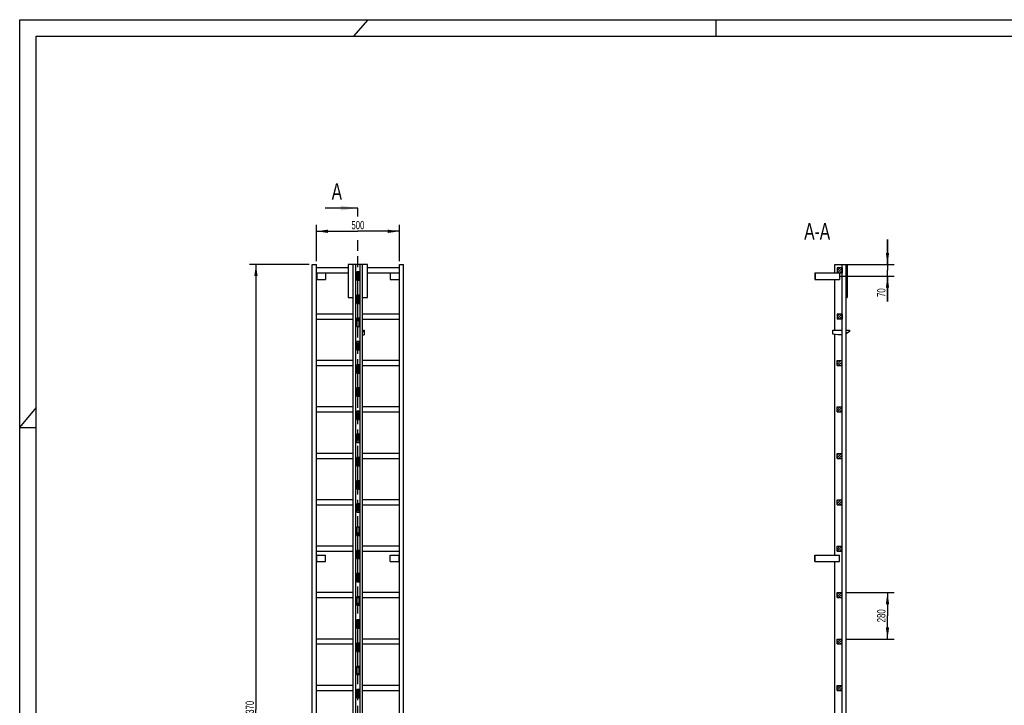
# Model space of a CAD drawing. Header units: millimetres. Extents: x 0 to 11880, y 0 to 8400.
# Tile 2 of 4: x 0 to 5940, y 4263 to 8400. Entities that reach past the tile are written whole.
import ezdxf

# ---------------------------------------------------------------- set-up
doc = ezdxf.new("R2010")
doc.units = ezdxf.units.MM
doc.header["$LTSCALE"] = 653.4
doc.linetypes.add('PHANTOM', pattern=[0.8, 0.45, -0.05, 0.1, -0.05, 0.1, -0.05])
doc.layers.get('0').update_dxf_attribs({"linetype": 'CONTINUOUS'})
for name, color, linetype in [('050_DIMENSIONING', 7, 'CONTINUOUS'), ('053_NOTES', 7, 'CONTINUOUS'), ('HATCHING_BL0', 7, 'CONTINUOUS')]:
    doc.layers.add(name, color=color, linetype=linetype)
doc.styles.get("Standard").update_dxf_attribs({"font": 'txt', "width": 0.7})
doc.dimstyles.new('DIMSTYLE_1', dxfattribs={"dimtxt": 50, "dimasz": 70, "dimexe": 2, "dimexo": 1, "dimtad": 1, "dimdec": 1, "dimtxsty": 'Standard', "dimblk": '_FILLED', "dimblk1": '_FILLED', "dimblk2": '_FILLED', "dimcen": 0.09, "dimazin": 2, "dimtp": 0.8, "dimtm": 0.8, "dimtfac": 1, "dimtdec": 1, "dimtofl": 0, "dimtmove": 0, "dimatfit": 3, "dimldrblk": '_FILLED', "dimfxl": 1, "dimtolj": 1, "dimarcsym": 0})
doc.dimstyles.new('DIMSTYLE_3', dxfattribs={"dimtxt": 50, "dimasz": 70, "dimexe": 2, "dimexo": 1, "dimtad": 1, "dimdec": 1, "dimtxsty": 'Standard', "dimblk": '_FILLED', "dimblk1": '_FILLED', "dimblk2": '_FILLED', "dimcen": 0.09, "dimazin": 2, "dimtp": 0.3, "dimtm": 0.3, "dimtfac": 1, "dimtdec": 1, "dimtofl": 0, "dimtmove": 0, "dimatfit": 3, "dimldrblk": '_FILLED', "dimfxl": 1, "dimtolj": 1, "dimarcsym": 0})
doc.dimstyles.new('DIMSTYLE_4', dxfattribs={"dimtxt": 50, "dimasz": 70, "dimexe": 2, "dimexo": 1, "dimtad": 1, "dimtxsty": 'Standard', "dimblk": '_FILLED', "dimblk1": '_FILLED', "dimblk2": '_FILLED', "dimcen": 0.09, "dimazin": 2, "dimtp": 0.5, "dimtm": 0.5, "dimtfac": 1, "dimtofl": 0, "dimtmove": 0, "dimatfit": 3, "dimldrblk": '_FILLED', "dimfxl": 1, "dimtolj": 1, "dimarcsym": 0})
doc.dimstyles.new('DIMSTYLE_5', dxfattribs={"dimtxt": 50, "dimasz": 70, "dimexe": 2, "dimexo": 1, "dimtad": 1, "dimtxsty": 'Standard', "dimblk": '_FILLED', "dimblk1": '_FILLED', "dimblk2": '_FILLED', "dimcen": 0.09, "dimazin": 2, "dimtp": 2, "dimtm": 2, "dimtfac": 1, "dimtofl": 0, "dimtmove": 0, "dimatfit": 3, "dimldrblk": '_FILLED', "dimfxl": 1, "dimtolj": 1, "dimarcsym": 0})
doc.dimstyles.get("Standard").update_dxf_attribs({"dimtxt": 50, "dimasz": 70, "dimexe": 2, "dimexo": 1, "dimtad": 1, "dimtxsty": 'Standard', "dimblk": '_FILLED', "dimblk1": '_FILLED', "dimblk2": '_FILLED', "dimcen": 0.09, "dimazin": 2, "dimtol": 1, "dimtp": 0.01, "dimtm": 0.01, "dimtfac": 1, "dimtofl": 0, "dimtmove": 0, "dimatfit": 3, "dimldrblk": '_FILLED', "dimfxl": 1, "dimtolj": 1, "dimarcsym": 0})

# ---------------------------------------------------------------- blocks, each defined once
blk = doc.blocks.new('_FILLED')
at = {"color": 0, "linetype": 'ByBlock'}
blk.add_solid([(0, 0), (-1, 0.143), (-1, -0.143)], dxfattribs=at)
blk = doc.blocks.new('*D2')
at = {"layer": '050_DIMENSIONING', "color": 2, "linetype": 'Continuous', "transparency": 16777216}
for p, q in [((1790.4, 6943.2), (1790.4, 7163.2)), ((2290.4, 6943.2), (2290.4, 7163.2)), ((1790.4, 7123.2), (2040.4, 7123.2)), ((2290.4, 7123.2), (2040.4, 7123.2))]:
    blk.add_line(p, q, dxfattribs=at)
at = {"layer": '050_DIMENSIONING', "color": 2, "linetype": 'Continuous', "transparency": 16777216, "xscale": 70, "yscale": 70, "zscale": 70, "rotation": 180}
blk.add_blockref('_FILLED', (1790.4, 7123.2), dxfattribs=at)
at = {"layer": '050_DIMENSIONING', "color": 2, "linetype": 'Continuous', "transparency": 16777216, "xscale": 70, "yscale": 70, "zscale": 70}
blk.add_blockref('_FILLED', (2290.4, 7123.2), dxfattribs=at)
at = {"layer": '050_DIMENSIONING', "color": 2, "linetype": 'Continuous', "transparency": 16777216, "insert": (2040.4, 7185.7), "char_height": 50, "width": 171.429, "attachment_point": 2, "line_spacing_factor": 0.9}
blk.add_mtext('500', dxfattribs=at)
blk = doc.blocks.new('*D4')
at = {"layer": '050_DIMENSIONING', "color": 2, "linetype": 'Continuous', "transparency": 16777216}
for p, q in [((5235.2, 6923.2), (5235.2, 7073.2)), ((5235.2, 7073.2), (5235.2, 6888.2)), ((4994.7, 6923.2), (5275.2, 6923.2)), ((4951.8, 6853.2), (5275.2, 6853.2)), ((5235.2, 6700.5), (5235.2, 6888.2)), ((5235.2, 6853.2), (5235.2, 6700.5))]:
    blk.add_line(p, q, dxfattribs=at)
at = {"layer": '050_DIMENSIONING', "color": 2, "linetype": 'Continuous', "transparency": 16777216, "xscale": 70, "yscale": 70, "zscale": 70}
for p, rotation in [((5235.2, 6923.2), 270), ((5235.2, 6853.2), 90)]:
    blk.add_blockref('_FILLED', p, dxfattribs=dict(at, rotation=rotation))
at = {"layer": '050_DIMENSIONING', "color": 2, "linetype": 'Continuous', "transparency": 16777216, "insert": (5172.7, 6779), "char_height": 50, "width": 117.857, "attachment_point": 3, "rotation": 90, "line_spacing_factor": 0.9}
blk.add_mtext('70', dxfattribs=at)
blk = doc.blocks.new('*D6')
at = {"layer": '050_DIMENSIONING', "color": 2, "linetype": 'Continuous', "transparency": 16777216}
for p, q in [((1745.4, 6923.2), (1385.4, 6923.2)), ((1425.4, 6923.2), (1425.4, 4238.2)), ((1425.4, 1553.2), (1425.4, 4238.2)), ((1745.4, 1553.2), (1385.4, 1553.2))]:
    blk.add_line(p, q, dxfattribs=at)
at = {"layer": '050_DIMENSIONING', "color": 2, "linetype": 'Continuous', "transparency": 16777216, "xscale": 70, "yscale": 70, "zscale": 70}
for p, rotation in [((1425.4, 6923.2), 90), ((1425.4, 1553.2), 270)]:
    blk.add_blockref('_FILLED', p, dxfattribs=dict(at, rotation=rotation))
at = {"layer": '050_DIMENSIONING', "color": 2, "linetype": 'Continuous', "transparency": 16777216, "insert": (1362.9, 4238.2), "char_height": 50, "width": 225, "attachment_point": 2, "rotation": 90, "line_spacing_factor": 0.9}
blk.add_mtext('5370', dxfattribs=at)
blk = doc.blocks.new('*D8')
at = {"layer": '050_DIMENSIONING', "color": 2, "linetype": 'Continuous', "transparency": 16777216}
for p, q in [((4981.2, 4943.2), (5275.2, 4943.2)), ((5235.2, 4943.2), (5235.2, 4803.2)), ((5235.2, 4663.2), (5235.2, 4803.2)), ((4981.2, 4663.2), (5275.2, 4663.2))]:
    blk.add_line(p, q, dxfattribs=at)
at = {"layer": '050_DIMENSIONING', "color": 2, "linetype": 'Continuous', "transparency": 16777216, "xscale": 70, "yscale": 70, "zscale": 70}
for p, rotation in [((5235.2, 4943.2), 90), ((5235.2, 4663.2), 270)]:
    blk.add_blockref('_FILLED', p, dxfattribs=dict(at, rotation=rotation))
at = {"layer": '050_DIMENSIONING', "color": 2, "linetype": 'Continuous', "transparency": 16777216, "insert": (5172.7, 4803.2), "char_height": 50, "width": 176.786, "attachment_point": 2, "rotation": 90, "line_spacing_factor": 0.9}
blk.add_mtext('280', dxfattribs=at)
blk = doc.blocks.new('XSEC_FILLED')
at = {"color": 0, "linetype": 'ByBlock'}
blk.add_solid([(0, 0), (-1, 0.143), (-1, -0.143)], dxfattribs=at)
blk = doc.blocks.new('HATCHING_BL0', base_point=(1941.6, 4308.2))
at = {"layer": 'HATCHING_BL0', "color": 7, "linetype": 'PHANTOM'}
for p, q in [((2040.4, 7211.8), (2040.4, 7263.2)), ((2040.4, 1353.2), (2040.4, 7097.3))]:
    blk.add_line(p, q, dxfattribs=at)
at = {"layer": 'HATCHING_BL0', "color": 7, "linetype": 'Continuous', "char_height": 100, "width": 128.571, "attachment_point": 1, "line_spacing_factor": 0.9}
for insert in [(1882.1, 7413.2), (1889.9, 1303.2)]:
    blk.add_mtext('A', dxfattribs=dict(at, insert=insert))
at = {"layer": 'HATCHING_BL0', "color": 7, "linetype": 'Continuous'}
for points in [[(2040.4, 7263.2), (1842.8, 7263.2)], [(2040.4, 1353.2), (1850.6, 1353.2)]]:
    blk.add_leader(points, dimstyle='Standard', override={"dimasz": 105, "dimtad": 0, "dimldrblk": 'XSEC_FILLED'}, dxfattribs=at)

msp = doc.modelspace()

# ---------------------------------------------------------------- hatches: boundary and pattern name
at = {"linetype": 'Continuous'}
h = msp.add_hatch(dxfattribs=at)
h.set_pattern_fill('A', color=2, scale=9.722718, angle=45, style=0, pattern_type=0)
h.set_pattern_definition([(45, (0, 0), (-6.875, 6.875), [])])
edge = h.paths.add_edge_path()
edge.add_line((4961.183, 1553.179), (4931.183, 1553.179))
edge.add_line((4931.183, 1553.179), (4931.183, 1583.179))
edge.add_line((4931.183, 1583.179), (4961.183, 1583.179))
edge.add_line((4961.183, 1553.179), (4961.183, 1583.179))
edge = h.paths.add_edge_path()
edge.add_line((4931.183, 1833.179), (4931.183, 1863.179))
edge.add_line((4931.183, 1863.179), (4961.183, 1863.179))
edge.add_line((4961.183, 1833.179), (4961.183, 1863.179))
edge.add_line((4931.183, 1833.179), (4961.183, 1833.179))
edge = h.paths.add_edge_path()
edge.add_line((4931.183, 2113.179), (4931.183, 2143.179))
edge.add_line((4931.183, 2143.179), (4961.183, 2143.179))
edge.add_line((4961.183, 2113.179), (4961.183, 2143.179))
edge.add_line((4931.183, 2113.179), (4961.183, 2113.179))
edge = h.paths.add_edge_path()
edge.add_line((4931.183, 2393.179), (4931.183, 2423.179))
edge.add_line((4931.183, 2423.179), (4961.183, 2423.179))
edge.add_line((4961.183, 2393.179), (4961.183, 2423.179))
edge.add_line((4931.183, 2393.179), (4961.183, 2393.179))
edge = h.paths.add_edge_path()
edge.add_line((4931.183, 2673.179), (4931.183, 2703.179))
edge.add_line((4931.183, 2703.179), (4961.183, 2703.179))
edge.add_line((4961.183, 2673.179), (4961.183, 2703.179))
edge.add_line((4931.183, 2673.179), (4961.183, 2673.179))
edge = h.paths.add_edge_path()
edge.add_line((4931.183, 2953.179), (4931.183, 2983.179))
edge.add_line((4931.183, 2983.179), (4961.183, 2983.179))
edge.add_line((4961.183, 2953.179), (4961.183, 2983.179))
edge.add_line((4931.183, 2953.179), (4961.183, 2953.179))
edge = h.paths.add_edge_path()
edge.add_line((4931.183, 3233.179), (4931.183, 3263.179))
edge.add_line((4931.183, 3263.179), (4961.183, 3263.179))
edge.add_line((4961.183, 3233.179), (4961.183, 3263.179))
edge.add_line((4931.183, 3233.179), (4961.183, 3233.179))
edge = h.paths.add_edge_path()
edge.add_line((4931.183, 3513.179), (4931.183, 3543.179))
edge.add_line((4931.183, 3543.179), (4961.183, 3543.179))
edge.add_line((4961.183, 3513.179), (4961.183, 3543.179))
edge.add_line((4931.183, 3513.179), (4961.183, 3513.179))
edge = h.paths.add_edge_path()
edge.add_line((4931.183, 3793.179), (4931.183, 3823.179))
edge.add_line((4931.183, 3823.179), (4961.183, 3823.179))
edge.add_line((4961.183, 3793.179), (4961.183, 3823.179))
edge.add_line((4931.183, 3793.179), (4961.183, 3793.179))
edge = h.paths.add_edge_path()
edge.add_line((4931.183, 4073.179), (4931.183, 4103.179))
edge.add_line((4931.183, 4103.179), (4961.183, 4103.179))
edge.add_line((4961.183, 4073.179), (4961.183, 4103.179))
edge.add_line((4931.183, 4073.179), (4961.183, 4073.179))
edge = h.paths.add_edge_path()
edge.add_line((4931.183, 4353.179), (4931.183, 4383.179))
edge.add_line((4931.183, 4383.179), (4961.183, 4383.179))
edge.add_line((4961.183, 4353.179), (4961.183, 4383.179))
edge.add_line((4931.183, 4353.179), (4961.183, 4353.179))
edge = h.paths.add_edge_path()
edge.add_line((4931.183, 4633.179), (4931.183, 4663.179))
edge.add_line((4931.183, 4663.179), (4961.183, 4663.179))
edge.add_line((4961.183, 4633.179), (4961.183, 4663.179))
edge.add_line((4931.183, 4633.179), (4961.183, 4633.179))
edge = h.paths.add_edge_path()
edge.add_line((4931.183, 4913.179), (4931.183, 4943.179))
edge.add_line((4931.183, 4943.179), (4961.183, 4943.179))
edge.add_line((4961.183, 4913.179), (4961.183, 4943.179))
edge.add_line((4931.183, 4913.179), (4961.183, 4913.179))
edge = h.paths.add_edge_path()
edge.add_line((4931.183, 5193.179), (4931.183, 5223.179))
edge.add_line((4931.183, 5223.179), (4961.183, 5223.179))
edge.add_line((4961.183, 5193.179), (4961.183, 5223.179))
edge.add_line((4931.183, 5193.179), (4961.183, 5193.179))
edge = h.paths.add_edge_path()
edge.add_line((4931.183, 5473.179), (4931.183, 5503.179))
edge.add_line((4931.183, 5503.179), (4961.183, 5503.179))
edge.add_line((4961.183, 5473.179), (4961.183, 5503.179))
edge.add_line((4931.183, 5473.179), (4961.183, 5473.179))
edge = h.paths.add_edge_path()
edge.add_line((4931.183, 5753.179), (4931.183, 5783.179))
edge.add_line((4931.183, 5783.179), (4961.183, 5783.179))
edge.add_line((4961.183, 5753.179), (4961.183, 5783.179))
edge.add_line((4931.183, 5753.179), (4961.183, 5753.179))
edge = h.paths.add_edge_path()
edge.add_line((4931.183, 6033.179), (4931.183, 6063.179))
edge.add_line((4931.183, 6063.179), (4961.183, 6063.179))
edge.add_line((4961.183, 6033.179), (4961.183, 6063.179))
edge.add_line((4931.183, 6033.179), (4961.183, 6033.179))
edge = h.paths.add_edge_path()
edge.add_line((4931.183, 6313.179), (4931.183, 6343.179))
edge.add_line((4931.183, 6343.179), (4961.183, 6343.179))
edge.add_line((4961.183, 6313.179), (4961.183, 6343.179))
edge.add_line((4931.183, 6313.179), (4961.183, 6313.179))
edge = h.paths.add_edge_path()
edge.add_line((4961.283, 2488.179), (4961.283, 2443.179))
edge.add_line((4962.183, 2488.179), (4961.283, 2488.179))
edge.add_line((4962.183, 2488.179), (4962.183, 2443.179))
edge.add_line((4962.183, 2443.179), (4961.283, 2443.179))
edge = h.paths.add_edge_path()
edge.add_line((4961.283, 2628.179), (4961.283, 2538.179))
edge.add_line((4962.183, 2628.179), (4961.283, 2628.179))
edge.add_line((4962.183, 2628.179), (4962.183, 2538.179))
edge.add_line((4962.183, 2538.179), (4961.283, 2538.179))
edge = h.paths.add_edge_path()
edge.add_line((4961.283, 2768.179), (4961.283, 2678.179))
edge.add_line((4962.183, 2768.179), (4961.283, 2768.179))
edge.add_line((4962.183, 2768.179), (4962.183, 2678.179))
edge.add_line((4962.183, 2678.179), (4961.283, 2678.179))
edge = h.paths.add_edge_path()
edge.add_line((4961.283, 2908.179), (4961.283, 2818.179))
edge.add_line((4962.183, 2908.179), (4961.283, 2908.179))
edge.add_line((4962.183, 2908.179), (4962.183, 2818.179))
edge.add_line((4962.183, 2818.179), (4961.283, 2818.179))
edge = h.paths.add_edge_path()
edge.add_line((4961.283, 3048.179), (4961.283, 2958.179))
edge.add_line((4962.183, 3048.179), (4961.283, 3048.179))
edge.add_line((4962.183, 3048.179), (4962.183, 2958.179))
edge.add_line((4962.183, 2958.179), (4961.283, 2958.179))
edge = h.paths.add_edge_path()
edge.add_line((4961.283, 3188.179), (4961.283, 3098.179))
edge.add_line((4962.183, 3188.179), (4961.283, 3188.179))
edge.add_line((4962.183, 3188.179), (4962.183, 3098.179))
edge.add_line((4962.183, 3098.179), (4961.283, 3098.179))
edge = h.paths.add_edge_path()
edge.add_line((4961.283, 3328.179), (4961.283, 3238.179))
edge.add_line((4962.183, 3328.179), (4961.283, 3328.179))
edge.add_line((4962.183, 3328.179), (4962.183, 3238.179))
edge.add_line((4962.183, 3238.179), (4961.283, 3238.179))
edge = h.paths.add_edge_path()
edge.add_line((4961.283, 3468.179), (4961.283, 3378.179))
edge.add_line((4962.183, 3468.179), (4961.283, 3468.179))
edge.add_line((4962.183, 3468.179), (4962.183, 3378.179))
edge.add_line((4962.183, 3378.179), (4961.283, 3378.179))
edge = h.paths.add_edge_path()
edge.add_line((4962.183, 6923.179), (4961.283, 6923.179))
edge.add_line((4962.183, 6923.179), (4962.183, 6878.179))
edge.add_line((4962.183, 6878.179), (4961.283, 6878.179))
edge.add_line((4961.283, 6923.179), (4961.283, 6878.179))
edge = h.paths.add_edge_path()
edge.add_line((4961.283, 3608.179), (4961.283, 3518.179))
edge.add_line((4962.183, 3608.179), (4961.283, 3608.179))
edge.add_line((4962.183, 3608.179), (4962.183, 3518.179))
edge.add_line((4962.183, 3518.179), (4961.283, 3518.179))
edge = h.paths.add_edge_path()
edge.add_line((4961.283, 3748.179), (4961.283, 3658.179))
edge.add_line((4962.183, 3748.179), (4961.283, 3748.179))
edge.add_line((4962.183, 3748.179), (4962.183, 3658.179))
edge.add_line((4962.183, 3658.179), (4961.283, 3658.179))
edge = h.paths.add_edge_path()
edge.add_line((4961.283, 3888.179), (4961.283, 3798.179))
edge.add_line((4962.183, 3888.179), (4961.283, 3888.179))
edge.add_line((4962.183, 3888.179), (4962.183, 3798.179))
edge.add_line((4962.183, 3798.179), (4961.283, 3798.179))
edge = h.paths.add_edge_path()
edge.add_line((4961.283, 4028.179), (4961.283, 3938.179))
edge.add_line((4962.183, 4028.179), (4961.283, 4028.179))
edge.add_line((4962.183, 4028.179), (4962.183, 3938.179))
edge.add_line((4962.183, 3938.179), (4961.283, 3938.179))
edge = h.paths.add_edge_path()
edge.add_line((4961.283, 4168.179), (4961.283, 4078.179))
edge.add_line((4962.183, 4168.179), (4961.283, 4168.179))
edge.add_line((4962.183, 4168.179), (4962.183, 4078.179))
edge.add_line((4962.183, 4078.179), (4961.283, 4078.179))
edge = h.paths.add_edge_path()
edge.add_line((4961.283, 4308.179), (4961.283, 4218.179))
edge.add_line((4962.183, 4308.179), (4961.283, 4308.179))
edge.add_line((4962.183, 4308.179), (4962.183, 4218.179))
edge.add_line((4962.183, 4218.179), (4961.283, 4218.179))
edge = h.paths.add_edge_path()
edge.add_line((4961.283, 4448.179), (4961.283, 4358.179))
edge.add_line((4962.183, 4448.179), (4961.283, 4448.179))
edge.add_line((4962.183, 4448.179), (4962.183, 4358.179))
edge.add_line((4962.183, 4358.179), (4961.283, 4358.179))
edge = h.paths.add_edge_path()
edge.add_line((4962.183, 6828.179), (4961.283, 6828.179))
edge.add_line((4962.183, 6828.179), (4962.183, 6738.179))
edge.add_line((4962.183, 6738.179), (4961.283, 6738.179))
edge.add_line((4961.283, 6828.179), (4961.283, 6738.179))
edge = h.paths.add_edge_path()
edge.add_line((4962.183, 6688.179), (4961.283, 6688.179))
edge.add_line((4962.183, 6688.179), (4962.183, 6598.179))
edge.add_line((4962.183, 6598.179), (4961.283, 6598.179))
edge.add_line((4961.283, 6688.179), (4961.283, 6598.179))
edge = h.paths.add_edge_path()
edge.add_line((4962.183, 6548.179), (4961.283, 6548.179))
edge.add_line((4962.183, 6548.179), (4962.183, 6458.179))
edge.add_line((4962.183, 6458.179), (4961.283, 6458.179))
edge.add_line((4961.283, 6548.179), (4961.283, 6458.179))
edge = h.paths.add_edge_path()
edge.add_line((4962.183, 6408.179), (4961.283, 6408.179))
edge.add_line((4962.183, 6408.179), (4962.183, 6318.179))
edge.add_line((4962.183, 6318.179), (4961.283, 6318.179))
edge.add_line((4961.283, 6408.179), (4961.283, 6318.179))
edge = h.paths.add_edge_path()
edge.add_line((4962.183, 6268.179), (4961.283, 6268.179))
edge.add_line((4962.183, 6268.179), (4962.183, 6178.179))
edge.add_line((4962.183, 6178.179), (4961.283, 6178.179))
edge.add_line((4961.283, 6268.179), (4961.283, 6178.179))
edge = h.paths.add_edge_path()
edge.add_line((4962.183, 6128.179), (4961.283, 6128.179))
edge.add_line((4962.183, 6128.179), (4962.183, 6038.179))
edge.add_line((4962.183, 6038.179), (4961.283, 6038.179))
edge.add_line((4961.283, 6128.179), (4961.283, 6038.179))
edge = h.paths.add_edge_path()
edge.add_line((4962.183, 5988.179), (4961.283, 5988.179))
edge.add_line((4962.183, 5988.179), (4962.183, 5898.179))
edge.add_line((4962.183, 5898.179), (4961.283, 5898.179))
edge.add_line((4961.283, 5988.179), (4961.283, 5898.179))
edge = h.paths.add_edge_path()
edge.add_line((4962.183, 5848.179), (4961.283, 5848.179))
edge.add_line((4962.183, 5848.179), (4962.183, 5758.179))
edge.add_line((4962.183, 5758.179), (4961.283, 5758.179))
edge.add_line((4961.283, 5848.179), (4961.283, 5758.179))
edge = h.paths.add_edge_path()
edge.add_line((4962.183, 5708.179), (4961.283, 5708.179))
edge.add_line((4962.183, 5708.179), (4962.183, 5618.179))
edge.add_line((4962.183, 5618.179), (4961.283, 5618.179))
edge.add_line((4961.283, 5708.179), (4961.283, 5618.179))
edge = h.paths.add_edge_path()
edge.add_line((4962.183, 5568.179), (4961.283, 5568.179))
edge.add_line((4962.183, 5568.179), (4962.183, 5478.179))
edge.add_line((4962.183, 5478.179), (4961.283, 5478.179))
edge.add_line((4961.283, 5568.179), (4961.283, 5478.179))
edge = h.paths.add_edge_path()
edge.add_line((4962.183, 5428.179), (4961.283, 5428.179))
edge.add_line((4962.183, 5428.179), (4962.183, 5338.179))
edge.add_line((4962.183, 5338.179), (4961.283, 5338.179))
edge.add_line((4961.283, 5428.179), (4961.283, 5338.179))
edge = h.paths.add_edge_path()
edge.add_line((4962.183, 5288.179), (4961.283, 5288.179))
edge.add_line((4962.183, 5288.179), (4962.183, 5198.179))
edge.add_line((4962.183, 5198.179), (4961.283, 5198.179))
edge.add_line((4961.283, 5288.179), (4961.283, 5198.179))
edge = h.paths.add_edge_path()
edge.add_line((4962.183, 5148.179), (4961.283, 5148.179))
edge.add_line((4962.183, 5148.179), (4962.183, 5058.179))
edge.add_line((4962.183, 5058.179), (4961.283, 5058.179))
edge.add_line((4961.283, 5148.179), (4961.283, 5058.179))
edge = h.paths.add_edge_path()
edge.add_line((4962.183, 5008.179), (4961.283, 5008.179))
edge.add_line((4962.183, 5008.179), (4962.183, 4918.179))
edge.add_line((4962.183, 4918.179), (4961.283, 4918.179))
edge.add_line((4961.283, 5008.179), (4961.283, 4918.179))
edge = h.paths.add_edge_path()
edge.add_line((4931.183, 6623.179), (4931.183, 6593.179))
edge.add_line((4961.183, 6623.179), (4931.183, 6623.179))
edge.add_line((4961.183, 6623.179), (4961.183, 6593.179))
edge.add_line((4961.183, 6593.179), (4931.183, 6593.179))
edge = h.paths.add_edge_path()
edge.add_line((4931.183, 6903.179), (4931.183, 6873.179))
edge.add_line((4961.183, 6903.179), (4931.183, 6903.179))
edge.add_line((4961.183, 6903.179), (4961.183, 6873.179))
edge.add_line((4961.183, 6873.179), (4931.183, 6873.179))
edge = h.paths.add_edge_path()
edge.add_line((4961.283, 4588.179), (4961.283, 4498.179))
edge.add_line((4962.183, 4588.179), (4961.283, 4588.179))
edge.add_line((4962.183, 4588.179), (4962.183, 4498.179))
edge.add_line((4962.183, 4498.179), (4961.283, 4498.179))
edge = h.paths.add_edge_path()
edge.add_line((4961.283, 4728.179), (4961.283, 4638.179))
edge.add_line((4962.183, 4728.179), (4961.283, 4728.179))
edge.add_line((4962.183, 4728.179), (4962.183, 4638.179))
edge.add_line((4962.183, 4638.179), (4961.283, 4638.179))
edge = h.paths.add_edge_path()
edge.add_line((4961.283, 4868.179), (4961.283, 4778.179))
edge.add_line((4962.183, 4868.179), (4961.283, 4868.179))
edge.add_line((4962.183, 4868.179), (4962.183, 4778.179))
edge.add_line((4962.183, 4778.179), (4961.283, 4778.179))

# ---------------------------------------------------------------- linework, layer by layer
at = {"color": 3, "linetype": 'Continuous'}
for p, q in [((0, 0), (0, 8400)), ((0, 8400), (11880, 8400)), ((2100, 8400), (2014.634, 8300)), ((4200, 8400), (4200, 8300)), ((0, 5940), (100, 6057.143)), ((0, 5940), (100, 5940))]:
    msp.add_line(p, q, dxfattribs=at)
at = {"color": 5, "linetype": 'Continuous'}
for p, q in [((100, 100), (100, 8300)), ((100, 8300), (11780, 8300))]:
    msp.add_line(p, q, dxfattribs=at)
at = {"color": 7, "linetype": 'Continuous'}
for p, q in [((1765.391, 1553.179), (1765.391, 6923.179)), ((1765.391, 6923.179), (1790.391, 6923.179)), ((1790.391, 1553.179), (1790.391, 6923.179)), ((1982.391, 6903.179), (1790.391, 6903.179)), ((1982.391, 6923.179), (1982.391, 6723.179)), ((2098.391, 6923.179), (1982.391, 6923.179)), ((2012.391, 2443.179), (2012.391, 6923.179)), ((2027.391, 2443.179), (2027.391, 6923.179)), ((2053.391, 2443.179), (2053.391, 6923.179)), ((2068.391, 2443.179), (2068.391, 6923.179)), ((2098.391, 6723.179), (2098.391, 6923.179)), ((2290.391, 6903.179), (2098.391, 6903.179)), ((2290.391, 1553.179), (2290.391, 6923.179)), ((2290.391, 6923.179), (2315.391, 6923.179)), ((2315.391, 1553.179), (2315.391, 6923.179)), ((4917.683, 6873.179), (4917.683, 6923.179)), ((4917.683, 6923.179), (4991.283, 6923.179)), ((4931.183, 6903.179), (4931.183, 6873.179)), ((4961.183, 6903.179), (4931.183, 6903.179)), ((4961.183, 6903.179), (4961.183, 6873.179)), ((4961.283, 2443.179), (4961.283, 6923.179)), ((4962.183, 2443.179), (4962.183, 6923.179)), ((4984.183, 6923.179), (4984.183, 2443.179)), ((4985.183, 2443.179), (4985.183, 6923.179)), ((4991.283, 6923.179), (4991.283, 6723.179)), ((1790.391, 6873.179), (1982.391, 6873.179)), ((1790.391, 6833.179), (1845.391, 6833.179)), ((1792.391, 6873.179), (1792.391, 6833.179)), ((1845.391, 6873.179), (1845.391, 6833.179)), ((2033.391, 6878.179), (2033.391, 6828.179)), ((2047.391, 6878.179), (2033.391, 6878.179)), ((2033.391, 6873.179), (2047.391, 6873.179)), ((2047.391, 6828.179), (2047.391, 6878.179)), ((2098.391, 6873.179), (2290.391, 6873.179)), ((2235.391, 6873.179), (2235.391, 6833.179)), ((2235.391, 6833.179), (2290.391, 6833.179)), ((2288.391, 6873.179), (2288.391, 6833.179)), ((4796.183, 6873.179), (4796.183, 6833.179)), ((4796.183, 6873.179), (4961.183, 6873.179)), ((4796.183, 6833.179), (4946.183, 6833.179)), ((4798.183, 6873.179), (4798.183, 6833.179)), ((4917.683, 6527.679), (4917.683, 6833.179)), ((4946.183, 6873.179), (4946.183, 6833.179)), ((4962.183, 6878.179), (4961.283, 6878.179)), ((2033.391, 6828.179), (2047.391, 6828.179)), ((4962.183, 6828.179), (4961.283, 6828.179)), ((1982.391, 6723.179), (2012.391, 6723.179)), ((2033.391, 6738.179), (2033.391, 6688.179)), ((2047.391, 6738.179), (2033.391, 6738.179)), ((2047.391, 6688.179), (2047.391, 6738.179)), ((2068.391, 6723.179), (2098.391, 6723.179)), ((4962.183, 6738.179), (4961.283, 6738.179)), ((4985.183, 6723.179), (4991.283, 6723.179)), ((2033.391, 6688.179), (2047.391, 6688.179)), ((4962.183, 6688.179), (4961.283, 6688.179)), ((2012.391, 6623.179), (1790.391, 6623.179)), ((2033.391, 6598.179), (2033.391, 6548.179)), ((2047.391, 6598.179), (2033.391, 6598.179)), ((2047.391, 6548.179), (2047.391, 6598.179)), ((2290.391, 6623.179), (2068.391, 6623.179)), ((4931.183, 6623.179), (4931.183, 6593.179)), ((4961.183, 6623.179), (4931.183, 6623.179)), ((4961.183, 6623.179), (4961.183, 6593.179)), ((4962.183, 6598.179), (4961.283, 6598.179)), ((1790.391, 6593.179), (2012.391, 6593.179)), ((2033.391, 6593.179), (2047.391, 6593.179)), ((2033.391, 6548.179), (2047.391, 6548.179)), ((2068.391, 6593.179), (2290.391, 6593.179)), ((4961.183, 6593.179), (4931.183, 6593.179)), ((4962.183, 6548.179), (4961.283, 6548.179)), ((2068.391, 6527.679), (2078.391, 6527.679)), ((2068.391, 6517.679), (2078.391, 6517.679)), ((2068.391, 6497.679), (2078.391, 6497.679)), ((2078.391, 6527.679), (2078.391, 6497.679)), ((4905.283, 6502.679), (4905.283, 6527.679)), ((4905.283, 6527.679), (4961.283, 6527.679)), ((4935.283, 6497.679), (4905.283, 6502.679)), ((4917.683, 5170.102), (4917.683, 6500.613)), ((4961.283, 6497.679), (4935.283, 6497.679)), ((4985.183, 6527.679), (5005.283, 6527.679)), ((5005.283, 6517.679), (4985.183, 6504.279)), ((5005.283, 6527.679), (5005.283, 6517.679)), ((2033.391, 6458.179), (2033.391, 6408.179)), ((2047.391, 6458.179), (2033.391, 6458.179)), ((2047.391, 6408.179), (2047.391, 6458.179)), ((4962.183, 6458.179), (4961.283, 6458.179)), ((2033.391, 6408.179), (2047.391, 6408.179)), ((4962.183, 6408.179), (4961.283, 6408.179)), ((2012.391, 6343.179), (1790.391, 6343.179)), ((1790.391, 6313.179), (2012.391, 6313.179)), ((2033.391, 6318.179), (2033.391, 6268.179)), ((2047.391, 6318.179), (2033.391, 6318.179)), ((2033.391, 6313.179), (2047.391, 6313.179)), ((2047.391, 6268.179), (2047.391, 6318.179)), ((2290.391, 6343.179), (2068.391, 6343.179)), ((2068.391, 6313.179), (2290.391, 6313.179)), ((4931.183, 6313.179), (4931.183, 6343.179)), ((4931.183, 6343.179), (4961.183, 6343.179)), ((4931.183, 6313.179), (4961.183, 6313.179)), ((4961.183, 6313.179), (4961.183, 6343.179)), ((4962.183, 6318.179), (4961.283, 6318.179)), ((2033.391, 6268.179), (2047.391, 6268.179)), ((4962.183, 6268.179), (4961.283, 6268.179)), ((2033.391, 6178.179), (2033.391, 6128.179)), ((2047.391, 6178.179), (2033.391, 6178.179)), ((2047.391, 6128.179), (2047.391, 6178.179)), ((4962.183, 6178.179), (4961.283, 6178.179)), ((2033.391, 6128.179), (2047.391, 6128.179)), ((4962.183, 6128.179), (4961.283, 6128.179)), ((2012.391, 6063.179), (1790.391, 6063.179)), ((2290.391, 6063.179), (2068.391, 6063.179)), ((4931.183, 6033.179), (4931.183, 6063.179)), ((4931.183, 6063.179), (4961.183, 6063.179)), ((4961.183, 6033.179), (4961.183, 6063.179)), ((1790.391, 6033.179), (2012.391, 6033.179)), ((2033.391, 6038.179), (2033.391, 5988.179)), ((2047.391, 6038.179), (2033.391, 6038.179)), ((2033.391, 6033.179), (2047.391, 6033.179)), ((2047.391, 5988.179), (2047.391, 6038.179)), ((2068.391, 6033.179), (2290.391, 6033.179)), ((4931.183, 6033.179), (4961.183, 6033.179)), ((4962.183, 6038.179), (4961.283, 6038.179)), ((2033.391, 5988.179), (2047.391, 5988.179)), ((4962.183, 5988.179), (4961.283, 5988.179)), ((2033.391, 5898.179), (2033.391, 5848.179)), ((2047.391, 5898.179), (2033.391, 5898.179)), ((2047.391, 5848.179), (2047.391, 5898.179)), ((4962.183, 5898.179), (4961.283, 5898.179)), ((2033.391, 5848.179), (2047.391, 5848.179)), ((4962.183, 5848.179), (4961.283, 5848.179)), ((2012.391, 5783.179), (1790.391, 5783.179)), ((2290.391, 5783.179), (2068.391, 5783.179)), ((4931.183, 5753.179), (4931.183, 5783.179)), ((4931.183, 5783.179), (4961.183, 5783.179)), ((4961.183, 5753.179), (4961.183, 5783.179)), ((1790.391, 5753.179), (2012.391, 5753.179)), ((2033.391, 5758.179), (2033.391, 5708.179)), ((2047.391, 5758.179), (2033.391, 5758.179)), ((2033.391, 5753.179), (2047.391, 5753.179)), ((2033.391, 5708.179), (2047.391, 5708.179)), ((2047.391, 5708.179), (2047.391, 5758.179)), ((2068.391, 5753.179), (2290.391, 5753.179)), ((4931.183, 5753.179), (4961.183, 5753.179)), ((4962.183, 5758.179), (4961.283, 5758.179)), ((4962.183, 5708.179), (4961.283, 5708.179)), ((2033.391, 5618.179), (2033.391, 5568.179)), ((2047.391, 5618.179), (2033.391, 5618.179)), ((2047.391, 5568.179), (2047.391, 5618.179)), ((4962.183, 5618.179), (4961.283, 5618.179)), ((2033.391, 5568.179), (2047.391, 5568.179)), ((4962.183, 5568.179), (4961.283, 5568.179)), ((2012.391, 5503.179), (1790.391, 5503.179)), ((1790.391, 5473.179), (2012.391, 5473.179)), ((2033.391, 5478.179), (2033.391, 5428.179)), ((2047.391, 5478.179), (2033.391, 5478.179)), ((2033.391, 5473.179), (2047.391, 5473.179)), ((2047.391, 5428.179), (2047.391, 5478.179)), ((2290.391, 5503.179), (2068.391, 5503.179)), ((2068.391, 5473.179), (2290.391, 5473.179)), ((4931.183, 5473.179), (4931.183, 5503.179)), ((4931.183, 5503.179), (4961.183, 5503.179)), ((4931.183, 5473.179), (4961.183, 5473.179)), ((4961.183, 5473.179), (4961.183, 5503.179)), ((4962.183, 5478.179), (4961.283, 5478.179)), ((2033.391, 5428.179), (2047.391, 5428.179)), ((4962.183, 5428.179), (4961.283, 5428.179)), ((2033.391, 5338.179), (2033.391, 5288.179)), ((2047.391, 5338.179), (2033.391, 5338.179)), ((2033.391, 5288.179), (2047.391, 5288.179)), ((2047.391, 5288.179), (2047.391, 5338.179)), ((4962.183, 5338.179), (4961.283, 5338.179)), ((4962.183, 5288.179), (4961.283, 5288.179)), ((2012.391, 5223.179), (1790.391, 5223.179)), ((1790.391, 5193.179), (2012.391, 5193.179)), ((1790.391, 5170.102), (1845.391, 5170.102)), ((1792.391, 5130.102), (1792.391, 5170.102)), ((1845.391, 5130.102), (1845.391, 5170.102)), ((2033.391, 5198.179), (2033.391, 5148.179)), ((2047.391, 5198.179), (2033.391, 5198.179)), ((2033.391, 5193.179), (2047.391, 5193.179)), ((2047.391, 5148.179), (2047.391, 5198.179)), ((2290.391, 5223.179), (2068.391, 5223.179)), ((2068.391, 5193.179), (2290.391, 5193.179)), ((2235.391, 5130.102), (2235.391, 5170.102)), ((2235.391, 5170.102), (2290.391, 5170.102)), ((2288.391, 5130.102), (2288.391, 5170.102)), ((4796.183, 5130.102), (4796.183, 5170.102)), ((4796.183, 5170.102), (4946.183, 5170.102)), ((4798.183, 5130.102), (4798.183, 5170.102)), ((4931.183, 5193.179), (4931.183, 5223.179)), ((4931.183, 5223.179), (4961.183, 5223.179)), ((4931.183, 5193.179), (4961.183, 5193.179)), ((4946.183, 5130.102), (4946.183, 5170.102)), ((4961.183, 5193.179), (4961.183, 5223.179)), ((4962.183, 5198.179), (4961.283, 5198.179)), ((1790.391, 5130.102), (1845.391, 5130.102)), ((2033.391, 5148.179), (2047.391, 5148.179)), ((2235.391, 5130.102), (2290.391, 5130.102)), ((4796.183, 5130.102), (4946.183, 5130.102)), ((4917.683, 3511.641), (4917.683, 5130.102)), ((4962.183, 5148.179), (4961.283, 5148.179)), ((2033.391, 5058.179), (2033.391, 5008.179)), ((2047.391, 5058.179), (2033.391, 5058.179)), ((2047.391, 5008.179), (2047.391, 5058.179)), ((4962.183, 5058.179), (4961.283, 5058.179)), ((2033.391, 5008.179), (2047.391, 5008.179)), ((4962.183, 5008.179), (4961.283, 5008.179)), ((2012.391, 4943.179), (1790.391, 4943.179)), ((2290.391, 4943.179), (2068.391, 4943.179)), ((4931.183, 4913.179), (4931.183, 4943.179)), ((4931.183, 4943.179), (4961.183, 4943.179)), ((4961.183, 4913.179), (4961.183, 4943.179)), ((1790.391, 4913.179), (2012.391, 4913.179)), ((2033.391, 4918.179), (2033.391, 4868.179)), ((2047.391, 4918.179), (2033.391, 4918.179)), ((2033.391, 4913.179), (2047.391, 4913.179)), ((2047.391, 4868.179), (2047.391, 4918.179)), ((2068.391, 4913.179), (2290.391, 4913.179)), ((4931.183, 4913.179), (4961.183, 4913.179)), ((4962.183, 4918.179), (4961.283, 4918.179)), ((2033.391, 4868.179), (2047.391, 4868.179)), ((4962.183, 4868.179), (4961.283, 4868.179)), ((2033.391, 4778.179), (2033.391, 4728.179)), ((2047.391, 4778.179), (2033.391, 4778.179)), ((2047.391, 4728.179), (2047.391, 4778.179)), ((4962.183, 4778.179), (4961.283, 4778.179)), ((2033.391, 4728.179), (2047.391, 4728.179)), ((4962.183, 4728.179), (4961.283, 4728.179)), ((2012.391, 4663.179), (1790.391, 4663.179)), ((2033.391, 4638.179), (2033.391, 4588.179)), ((2047.391, 4638.179), (2033.391, 4638.179)), ((2047.391, 4588.179), (2047.391, 4638.179)), ((2290.391, 4663.179), (2068.391, 4663.179)), ((4931.183, 4633.179), (4931.183, 4663.179)), ((4931.183, 4663.179), (4961.183, 4663.179)), ((4961.183, 4633.179), (4961.183, 4663.179)), ((4962.183, 4638.179), (4961.283, 4638.179)), ((1790.391, 4633.179), (2012.391, 4633.179)), ((2033.391, 4633.179), (2047.391, 4633.179)), ((2033.391, 4588.179), (2047.391, 4588.179)), ((2068.391, 4633.179), (2290.391, 4633.179)), ((4931.183, 4633.179), (4961.183, 4633.179)), ((4962.183, 4588.179), (4961.283, 4588.179)), ((2033.391, 4498.179), (2033.391, 4448.179)), ((2047.391, 4498.179), (2033.391, 4498.179)), ((2047.391, 4448.179), (2047.391, 4498.179)), ((4962.183, 4498.179), (4961.283, 4498.179)), ((2033.391, 4448.179), (2047.391, 4448.179)), ((4962.183, 4448.179), (4961.283, 4448.179)), ((2012.391, 4383.179), (1790.391, 4383.179)), ((1790.391, 4353.179), (2012.391, 4353.179)), ((2033.391, 4358.179), (2033.391, 4308.179)), ((2047.391, 4358.179), (2033.391, 4358.179)), ((2033.391, 4353.179), (2047.391, 4353.179)), ((2047.391, 4308.179), (2047.391, 4358.179)), ((2290.391, 4383.179), (2068.391, 4383.179)), ((2068.391, 4353.179), (2290.391, 4353.179)), ((4931.183, 4353.179), (4931.183, 4383.179)), ((4931.183, 4383.179), (4961.183, 4383.179)), ((4931.183, 4353.179), (4961.183, 4353.179)), ((4961.183, 4353.179), (4961.183, 4383.179)), ((4962.183, 4358.179), (4961.283, 4358.179)), ((2033.391, 4308.179), (2047.391, 4308.179)), ((4962.183, 4308.179), (4961.283, 4308.179))]:
    msp.add_line(p, q, dxfattribs=at)

# ---------------------------------------------------------------- block references
at = {"layer": 'HATCHING_BL0'}
msp.add_blockref('HATCHING_BL0', (1941.588, 4308.179), dxfattribs=at)

# ---------------------------------------------------------------- texts
at = {"layer": '053_NOTES', "color": 2, "linetype": 'Continuous', "insert": (4889.03, 7173.179), "char_height": 100, "width": 364.28571, "attachment_point": 3, "line_spacing_factor": 0.9}
msp.add_mtext('A-A', dxfattribs=at)

# ---------------------------------------------------------------- dimensions: what is measured, and where the dimension line sits
at = {"layer": '050_DIMENSIONING', "color": 2, "linetype": 'Continuous'}
dim = msp.add_linear_dim(base=(2290.391, 7123.179), p1=(1790.391, 6942.179), p2=(2290.391, 6942.179), dimstyle='DIMSTYLE_1', dxfattribs=at)
dim.commit()
dim.dimension.update_dxf_attribs({"geometry": '*D2', "text_midpoint": (2033.248, 7123.179), "dimtype": 160})
for base, p1, p2, angle, dimstyle, picture, middle in [((5235.183, 6853.179), (4993.683, 6923.179), (4950.764, 6853.179), 270, 'DIMSTYLE_3', '*D4', (5235.183, 6732.619)), ((1425.391, 6923.179), (1746.391, 1553.179), (1746.391, 6923.179), 90, 'DIMSTYLE_5', '*D6', (1425.391, 4231.037)), ((5235.183, 4663.179), (4980.183, 4943.179), (4980.183, 4663.179), 270, 'DIMSTYLE_4', '*D8', (5235.183, 4796.036))]:
    dim = msp.add_linear_dim(base=base, p1=p1, p2=p2, angle=angle, dimstyle=dimstyle, dxfattribs=at)
    dim.commit()
    dim.dimension.update_dxf_attribs({"geometry": picture, "text_midpoint": middle, "dimtype": 160})

doc.saveas('drawing.dxf')
